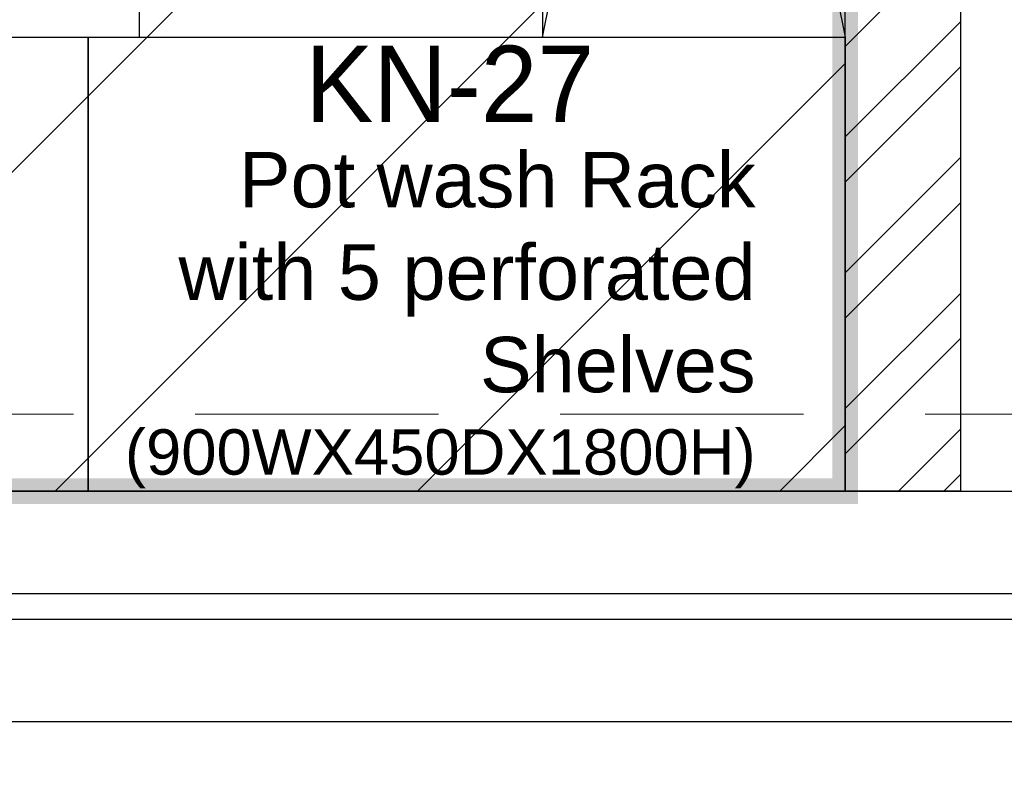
# Model space of a CAD drawing. Header units: inches. Extents: x 704 to 259546, y -107711 to 151004.
# Tile 70 of 208: x 127589 to 127627, y 20687 to 20716. Entities that reach past the tile are written whole.
import ezdxf
from ezdxf.enums import TextEntityAlignment as Align

# ---------------------------------------------------------------- set-up
doc = ezdxf.new("R2010")
doc.units = ezdxf.units.IN
doc.header["$MEASUREMENT"] = 0
doc.linetypes.add('HIDDEN', pattern=[0.375, 0.25, -0.125])
for name, color, linetype, lineweight in [('EQUIP DIM', 8, 'Continuous', 0), ('EQUIPMENT', 3, 'Continuous', 25), ('FLOOR RAISE', 4, 'Continuous', 5), ('PD_BRICK WALL_230', 4, 'Continuous', 50), ('PD_COLUMN', 2, 'Continuous', 60), ('PD_HATCH', 45, 'Continuous', 9), ('PD_WINDOW', 140, 'Continuous', 25), ('PP-TEXT', 7, 'Continuous', 40)]:
    doc.layers.add(name, color=color, linetype=linetype, lineweight=lineweight)
doc.layers.add('PP BALL VALVE', color=7, linetype='Continuous')
doc.styles.add('Arial', font='GOTHIC.TTF')
doc.styles.get("Standard").update_dxf_attribs({"font": 'arial.ttf', "height": 6})

# ---------------------------------------------------------------- blocks, each defined once
blk = doc.blocks.new('columns2')
at = {"layer": 'PD_HATCH', "color": 8, "linetype": 'HIDDEN', "ltscale": 38}
for p, q in [((387, -876), (555, -876)), ((385.5, -888), (555, -888))]:
    blk.add_line(p, q, dxfattribs=at)
blk = doc.blocks.new('A$C1D4F2A26')
at = {"layer": 'EQUIPMENT', "color": 8, "ltscale": 12}
for p, q in [((6405.61, -7652.61), (6705.62, -6153.88)), ((6405.62, -6153.88), (6705.61, -7652.61))]:
    blk.add_line(p, q, dxfattribs=at)
at = {"layer": 'EQUIPMENT', "color": 8}
blk.add_lwpolyline([(6005.61, -7652.61), (6705.61, -7652.61), (6705.61, -6153.88), (6005.61, -6153.88)], close=True, dxfattribs=at)
at = {"layer": 'EQUIPMENT', "color": 8, "ltscale": 12}
for points in [[(6405.61, -7652.61), (6705.61, -7652.61), (6705.62, -6153.88), (6405.62, -6153.88)], [(5955.05, -7652.61), (5955.05, -8102.61), (5204.49, -8102.61), (5204.49, -7652.61)], [(6705.61, -7652.61), (6705.61, -8102.61), (5955.05, -8102.61), (5955.05, -7652.61)]]:
    blk.add_lwpolyline(points, close=True, dxfattribs=at)
at = {"layer": 'EQUIP DIM', "color": 8, "ltscale": 50, "style": 'Arial'}
blk.add_text('KN-27', height=75.583, rotation=0.00064, dxfattribs=at).set_placement((6313.45, -7698.74), align=Align.MIDDLE_CENTER)
at = {"layer": 'EQUIP DIM', "color": 8, "char_height": 45}
for s, insert, width, attachment_point, rotation in [('\\pi18.48;{\\H1.2222x;\\C256;Dirty Dish Landing \\P\\pi-51.695;(1200WX700DX850H)}', (6083.17, -5667.82), 653.6647, 1, 89.80036), ('{\\H1.2222x;\\C256;Pot wash Rack with 5 perforated Shelves\\H0.81818x;\\P(900WX450DX1800H)}', (6616.75, -7766.29), 574.0667, 3, 0.00032)]:
    blk.add_mtext(s, dxfattribs=dict(at, insert=insert, width=width, attachment_point=attachment_point, rotation=rotation))
blk = doc.blocks.new('GF')
at = {"layer": 'PD_HATCH'}
h = blk.add_hatch(dxfattribs=at)
h.set_pattern_fill('ANSI32', color=8, scale=10)
h.set_pattern_definition([(45, (-14275.403, 2047.8815), (-2.65165043, 2.65165043), []), (45, (-14273.6353, 2047.8815), (-2.65165043, 2.65165043), [])])
h.paths.add_polyline_path([(128238.35, 20697.635), (128071.85, 20697.635), (128071.85, 20688.635), (128238.35, 20688.635)])
h.paths.add_polyline_path([(128056.85, 20697.635), (128034.35, 20697.635), (128034.35, 20688.635), (128056.85, 20688.635)])
h.paths.add_polyline_path([(127914.35, 20697.635), (127891.85, 20697.635), (127891.85, 20688.635), (127914.35, 20688.635)])
h.paths.add_polyline_path([(127876.85, 20697.635), (127852.1, 20697.635), (127852.1, 20688.635), (127876.85, 20688.635)])
h.paths.add_polyline_path([(127721.478, 20697.635), (127707.35, 20697.635), (127707.35, 20688.635), (127732.1, 20688.635), (127732.1, 20697.635), (127725.978, 20697.635), (127725.978, 21016.634), (127721.478, 21016.634)])
h.paths.add_polyline_path([(127620.978, 21016.635), (127625.478, 21016.635), (127625.478, 20697.635), (127620.978, 20697.635)])
h.paths.add_polyline_path([(127338.35, 20688.635), (127363.1, 20688.635), (127363.1, 20697.635), (127356.978, 20697.635), (127356.978, 21016.635), (127332.978, 21016.635), (127332.978, 21012.135), (127352.478, 21012.135), (127352.478, 20697.635), (127338.35, 20697.635)])
h.paths.add_polyline_path([(127667.6, 20697.635), (127692.35, 20697.635), (127692.35, 20688.635), (127667.6, 20688.635)])
h.paths.add_polyline_path([(127547.6, 20697.635), (127522.85, 20697.635), (127522.85, 20688.635), (127547.6, 20688.635)])
h.paths.add_polyline_path([(127483.1, 20697.635), (127507.85, 20697.635), (127507.85, 20688.635), (127483.1, 20688.635)])
at = {"layer": 'PD_BRICK WALL_230', "color": 8, "lineweight": 30}
blk.add_lwpolyline([(127620.978, 21016.635), (127625.478, 21016.635), (127625.478, 20697.635), (127620.978, 20697.635)], close=True, dxfattribs=at)
at = {"layer": 'PD_WINDOW', "color": 8}
for p, q in [((127547.6, 20697.635), (127667.6, 20697.635)), ((127547.6, 20693.635), (127667.6, 20693.635)), ((127547.6, 20692.635), (127667.6, 20692.635)), ((127547.6, 20688.635), (127667.6, 20688.635))]:
    blk.add_line(p, q, dxfattribs=at)
at = {"layer": 'EQUIPMENT', "color": 8, "xscale": 0.03937002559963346, "yscale": 0.03937002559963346, "zscale": 0.03937002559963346}
blk.add_blockref('A$C1D4F2A26', (127356.978, 21016.635), dxfattribs=at)
at = {"layer": 'PD_COLUMN', "color": 8}
blk.add_blockref('columns2', (127137.35, 21576.635), dxfattribs=at)

msp = doc.modelspace()

# ---------------------------------------------------------------- hatches: boundary and pattern name
at = {"layer": 'FLOOR RAISE'}
h = msp.add_hatch(dxfattribs=at)
h.set_pattern_fill('ANSI31', color=256, scale=80)
h.set_pattern_definition([(45, (996.19, 0), (-7.0710678, 7.0710678), [])])
h.paths.add_polyline_path([(127356.978, 20697.635), (127356.979, 21010.73), (127506.35, 21010.73), (127506.35, 20998.635), (127524.76, 20998.635), (127524.76, 21010.729), (127620.978, 21010.729), (127620.978, 20697.635), (127522.85, 20697.635), (127522.856, 20706.63), (127507.85, 20706.63), (127507.85, 20697.635), (127363.1, 20697.635)])

# ---------------------------------------------------------------- linework, layer by layer
at = {"layer": 'FLOOR RAISE', "const_width": 1}
msp.add_lwpolyline([(127363.1, 20697.635), (127356.978, 20697.635), (127356.979, 21010.73), (127506.35, 21010.73), (127506.35, 20998.635), (127524.76, 20998.635), (127524.76, 21010.729), (127620.978, 21010.729), (127620.978, 20697.635), (127522.85, 20697.635), (127522.856, 20706.63), (127507.85, 20706.63), (127507.85, 20697.635), (127363.1, 20697.635)], dxfattribs=at)
at = {"layer": 'PP BALL VALVE', "lineweight": 53}
msp.add_circle((130061.482, 21646.646), 129357.588, dxfattribs=at)

# ---------------------------------------------------------------- block references
at = {"lineweight": 53}
msp.add_blockref('GF', (0, 0), dxfattribs=at)

# ---------------------------------------------------------------- next in the draw order: texts
at = {"layer": 'PP-TEXT', "insert": (127547.208, 20653.968), "char_height": 6, "width": 79.39154, "attachment_point": 7, "rotation": 2.3052, "style": 'Arial', "bg_fill": 2}
msp.add_mtext('\\pi10.355;{\\fTimes New Roman|b0|i0|c0|p34;Ø150MM WWP \\P\\pi15.395;SLOPE 1:100 }', dxfattribs=at)

doc.saveas('drawing.dxf')
